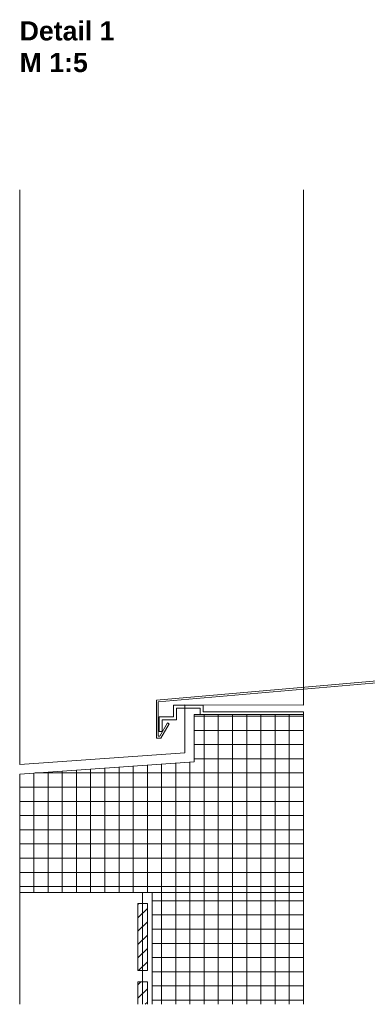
# Model space of a CAD drawing. Header units: metres. Extents: x 69 to 122.5, y -21.4 to -4.6.
# Tile 209 of 250: x 80.9 to 82.4, y -14.6 to -10.5. Entities that reach past the tile are written whole.
import ezdxf

# ---------------------------------------------------------------- set-up
doc = ezdxf.new("R2010")
doc.units = ezdxf.units.M
doc.header["$LTSCALE"] = 0.02
doc.layers.add('014_Fassadenarbeiten-000 Aufsicht Betonfertigteile', color=7, linetype='Continuous', lineweight=9, true_color=0xc0c0c0)
for name, color, linetype, lineweight in [('014_Fassadenarbeiten-330 Betonfertigteil Brüstung', 7, 'Continuous', 9), ('014_Fassadenarbeiten-330 Betonfertigteile horizontal', 7, 'Continuous', 9), ('032_Metallarbeiten-Fenster', 7, 'Continuous', 5), ('Keine', 7, 'Continuous', 9)]:
    doc.layers.add(name, color=color, linetype=linetype, lineweight=lineweight)
doc.styles.add('Arial-BoldMT (bold)', font='txt')

msp = doc.modelspace()

# ---------------------------------------------------------------- linework, layer by layer
at = {"layer": '014_Fassadenarbeiten-000 Aufsicht Betonfertigteile', "color": 252, "lineweight": 18, "true_color": 0x888888}
msp.add_line((80.8935, -14.6263), (80.8935, -14.1534), dxfattribs=at)
for points in [[(82.0935, -11.1855), (82.0935, -13.3619), (81.5915, -13.3611), (81.5915, -13.5642), (80.8935, -13.6134), (80.8935, -11.1855)], [(80.8935, -14.1534), (82.0935, -14.1534), (82.0935, -14.6263)]]:
    msp.add_lwpolyline(points, dxfattribs=at)
at = {"layer": '014_Fassadenarbeiten-330 Betonfertigteil Brüstung', "color": 8, "linetype": 'Continuous', "lineweight": 9, "true_color": 0x808080}
for p, q in [((81.3935, -14.2043), (81.3967, -14.201)), ((81.3935, -14.2608), (81.4335, -14.2208)), ((81.3935, -14.3174), (81.4335, -14.2774)), ((81.3935, -14.374), (81.4335, -14.334)), ((81.3935, -14.4306), (81.4335, -14.3906)), ((81.3966, -14.484), (81.4335, -14.4471)), ((81.3935, -14.5437), (81.4055, -14.5316)), ((81.3935, -14.6003), (81.4335, -14.5603)), ((81.424, -14.6263), (81.4335, -14.6168))]:
    msp.add_line(p, q, dxfattribs=at)
at = {"layer": '014_Fassadenarbeiten-330 Betonfertigteil Brüstung', "color": 7, "linetype": 'Continuous', "lineweight": 9}
msp.add_line((81.3935, -14.6263), (81.3935, -14.5316), dxfattribs=at)
msp.add_lwpolyline([(81.3935, -14.201), (81.4335, -14.201), (81.4335, -14.484), (81.3935, -14.484)], close=True, dxfattribs=at)
msp.add_lwpolyline([(81.3935, -14.5316), (81.4335, -14.5316), (81.4335, -14.6263)], dxfattribs=at)
at = {"layer": '014_Fassadenarbeiten-330 Betonfertigteile horizontal', "color": 8, "linetype": 'Continuous', "lineweight": 13, "true_color": 0x808080}
for p, q in [((81.6315, -13.4088), (82.0935, -13.4088)), ((81.6315, -13.4688), (82.0935, -13.4688)), ((81.6315, -13.5288), (82.0935, -13.5288)), ((81.6315, -13.5888), (82.0935, -13.5888)), ((80.9584, -13.6488), (82.0935, -13.6488)), ((80.8935, -13.7088), (82.0935, -13.7088)), ((80.8935, -13.7688), (82.0935, -13.7688)), ((80.8935, -13.8288), (82.0935, -13.8288)), ((80.8935, -13.8888), (82.0935, -13.8888)), ((80.8935, -13.9488), (82.0935, -13.9488)), ((80.8935, -14.0088), (82.0935, -14.0088)), ((80.8935, -14.0688), (82.0935, -14.0688)), ((80.8935, -14.1288), (82.0935, -14.1288)), ((81.4535, -14.1888), (82.0935, -14.1888)), ((81.4535, -14.2488), (82.0935, -14.2488)), ((81.4535, -14.3088), (82.0935, -14.3088)), ((81.4535, -14.3688), (82.0935, -14.3688)), ((81.4535, -14.4288), (82.0935, -14.4288)), ((81.4535, -14.4888), (82.0935, -14.4888)), ((81.4535, -14.5488), (82.0935, -14.5488)), ((81.4535, -14.6088), (82.0935, -14.6088))]:
    msp.add_line(p, q, dxfattribs=at)
at = {"layer": '014_Fassadenarbeiten-330 Betonfertigteile horizontal', "color": 8, "linetype": 'Continuous', "lineweight": 9, "true_color": 0x808080}
for p, q in [((81.6735, -13.4011), (81.6735, -14.6263)), ((81.7335, -13.4011), (81.7335, -14.6263)), ((81.7935, -13.4011), (81.7935, -14.6263)), ((81.8535, -13.4011), (81.8535, -14.6263)), ((81.9135, -13.4011), (81.9135, -14.6263)), ((81.9735, -13.4011), (81.9735, -14.6263)), ((82.0335, -13.4011), (82.0335, -14.6263)), ((81.6135, -13.6027), (81.6135, -14.6263)), ((81.0135, -13.6449), (81.0135, -14.1534)), ((81.0735, -13.6407), (81.0735, -14.1534)), ((81.1335, -13.6365), (81.1335, -14.1534)), ((81.1935, -13.6323), (81.1935, -14.1534)), ((81.2535, -13.628), (81.2535, -14.1534)), ((81.3135, -13.6238), (81.3135, -14.1534)), ((81.3735, -13.6196), (81.3735, -14.1534)), ((81.4335, -13.6153), (81.4335, -14.1534)), ((81.4935, -13.6111), (81.4935, -14.6263)), ((81.5535, -13.6069), (81.5535, -14.6263)), ((80.9535, -13.6492), (80.9535, -14.1534))]:
    msp.add_line(p, q, dxfattribs=at)
at = {"layer": '014_Fassadenarbeiten-330 Betonfertigteile horizontal', "lineweight": 18}
msp.add_lwpolyline([(82.0935, -14.6263), (82.0935, -13.4011), (81.6315, -13.4011), (81.6315, -13.6014), (80.8935, -13.6534), (80.8935, -14.1534), (81.4535, -14.1534), (81.4535, -14.6263)], dxfattribs=at)
at = {"layer": '032_Metallarbeiten-Fenster', "color": 7, "linetype": 'Continuous', "lineweight": 13}
msp.add_lwpolyline([(81.5258, -13.4406), (81.4909, -13.5011), (81.4715, -13.5011), (81.4715, -13.3411), (82.839, -13.2215), (82.839, -13.111), (82.847, -13.111), (82.847, -13.2288), (82.8415, -13.2293), (81.4795, -13.3487), (81.4795, -13.4931), (81.4863, -13.4931), (81.5189, -13.4366)], close=True, dxfattribs=at)
at = {"layer": '032_Metallarbeiten-Fenster', "color": 7, "linetype": 'Continuous', "lineweight": 9}
msp.add_lwpolyline([(81.4838, -13.4738), (81.4838, -13.4123), (81.5444, -13.4123), (81.5444, -13.3624), (81.6693, -13.3624), (81.6693, -13.3899), (82.0935, -13.3899), (82.0935, -13.4019), (81.6573, -13.4019), (81.6573, -13.3744), (81.5564, -13.3744), (81.5564, -13.4243), (81.4958, -13.4243), (81.4958, -13.4738)], close=True, dxfattribs=at)
at = {"layer": 'Keine', "color": 7, "linetype": 'Continuous', "lineweight": 13}
msp.add_lwpolyline([(81.4135, -14.6263), (81.4135, -14.1534), (81.4535, -14.1534), (81.4535, -14.6263)], dxfattribs=at)

# ---------------------------------------------------------------- texts
at = {"layer": 'Keine', "transparency": 33554687, "insert": (80.8935, -10.4729), "char_height": 0.080698, "attachment_point": 1, "line_spacing_factor": 0.994404, "style": 'Arial-BoldMT (bold)'}
msp.add_mtext('Detail 1\\P{\\fArial-BoldMT|b0|i0|c0|p0;M 1:5}', dxfattribs=at)

doc.saveas('drawing.dxf')
